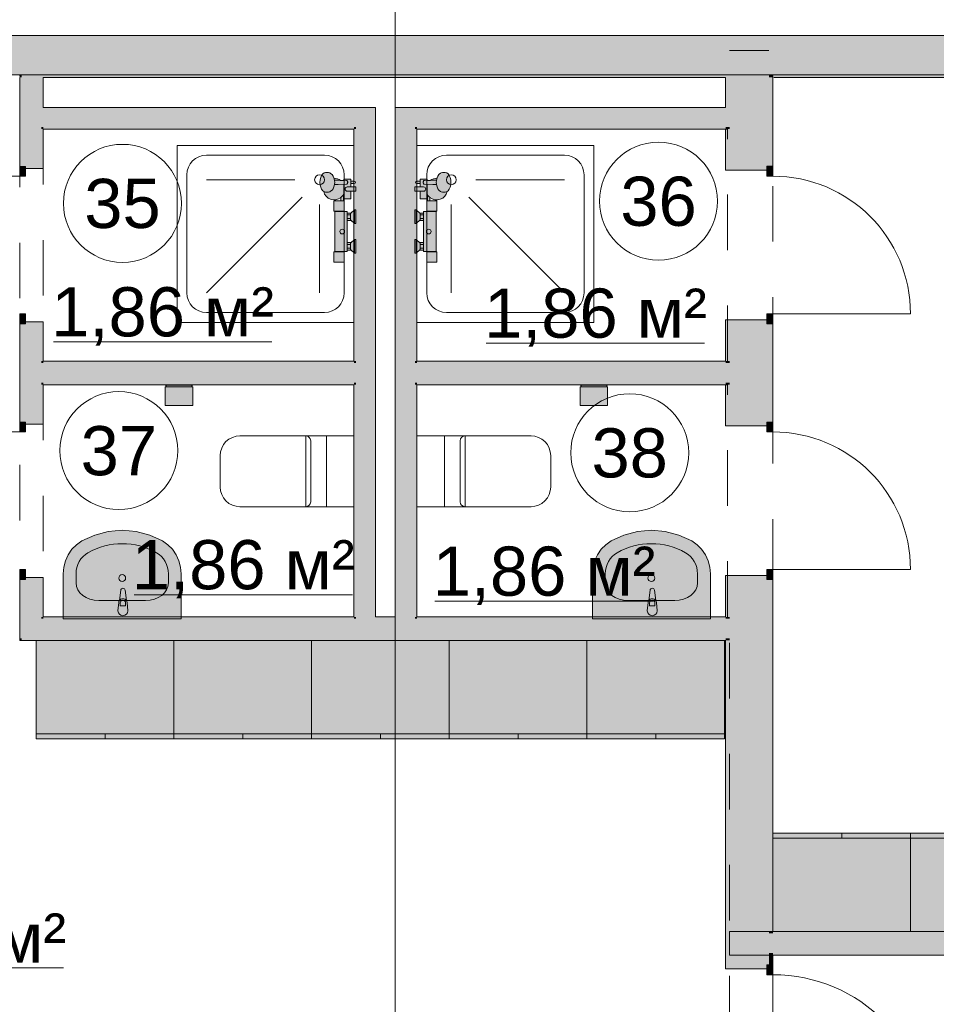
# Model space of a CAD drawing. Header units: millimetres. Extents: x -14761 to 157739, y -22400 to 107990.
# Tile 103 of 256: x 52090 to 56751, y 64250 to 69256. Entities that reach past the tile are written whole.
import ezdxf

# ---------------------------------------------------------------- set-up
doc = ezdxf.new("R2010")
doc.units = ezdxf.units.MM
doc.header["$MEASUREMENT"] = 0
doc.linetypes.add('Штриховая', pattern=[564.444447, 282.222223, -282.222223])
for name, color, linetype in [('Интерьер - Мебель', 7, 'Continuous'), ('Интерьер - Оборудование', 7, 'Continuous'), ('Интерьер - Сантехника', 7, 'Continuous'), ('Конструктив - ГКЛ', 7, 'Continuous'), ('Конструктив - Стена сущ для Кладочного плана', 7, 'Continuous'), ('Конструктив - Стены Блок 100 нов', 7, 'Continuous'), ('Конструктив - Стены Блок 200 нов', 7, 'Continuous'), ('Элемент Модели - Зона', 7, 'Continuous'), ('Элемент Модели - Оси', 7, 'Continuous')]:
    doc.layers.add(name, color=color, linetype=linetype)
doc.styles.add('СГЕНЕРИР_СТИЛЬ_1', font='txt')

msp = doc.modelspace()

# ---------------------------------------------------------------- hatches: boundary and pattern name
at = {"layer": 'Интерьер - Мебель', "linetype": 'Continuous', "lineweight": 0, "true_color": 0xffffff}
for points in [[(52174.3, 65600), (52874.3, 65600), (52874.3, 66100), (52174.3, 66100)], [(52874.3, 65600), (53574.3, 65600), (53574.3, 66100), (52874.3, 66100)], [(53574.3, 65600), (54274.3, 65600), (54274.3, 66100), (53574.3, 66100)], [(54274.3, 65600), (54974.3, 65600), (54974.3, 66100), (54274.3, 66100)], [(54974.3, 65600), (55674.3, 65600), (55674.3, 66100), (54974.3, 66100)], [(55920, 65120), (55920, 64620), (56620, 64620), (56620, 65120)], [(56620, 65120), (56620, 64620), (57320, 64620), (57320, 65120)]]:
    msp.add_hatch(color=7, dxfattribs=at).paths.add_polyline_path(points)
at = {"layer": 'Интерьер - Оборудование', "linetype": 'Continuous', "lineweight": 0, "true_color": 0x7f7ffe}
for points in [[(53691.1, 68023.1), (53736.9, 68023.1, 0.414214), (53739.9, 68026.1), (53739.9, 68076.1), (53739, 68076.1), (53739, 68078.1), (53756, 68078.1), (53756, 68085.1), (53773, 68085.1), (53773, 68088.1), (53793, 68069.1), (53800, 68069.1), (53800, 68139.1), (53793, 68139.1), (53773, 68120.1), (53773, 68123.1), (53756, 68123.1), (53756, 68235.1), (53773, 68235.1), (53773, 68238.1), (53793, 68219.1), (53800, 68219.1), (53800, 68289.1), (53793, 68289.1), (53773, 68270.1), (53773, 68273.1), (53756, 68273.1), (53756, 68280.1), (53739, 68280.1), (53739, 68282.1), (53739.9, 68282.1), (53739.9, 68332.1, 0.414214), (53736.9, 68335.1), (53736.5, 68335.1), (53736.5, 68366.4, 0.013709), (53738, 68369), (53738, 68345.1), (53774, 68345.1), (53774, 68384.1), (53800, 68384.1), (53800, 68406.1), (53774, 68406.1), (53774, 68422.6), (53791, 68422.6, 1), (53791, 68435.6), (53774, 68435.6), (53774, 68445.1), (53738, 68445.1), (53738, 68439.2), (53722.1, 68439.4, 0.166188), (53688.3, 68450), (53687.8, 68451.9), (53683.6, 68461.3), (53678.2, 68468.6), (53676.4, 68470.6), (53669.7, 68475.4), (53667, 68476.9), (53659.6, 68478.6), (53656.4, 68479.1), (53645.8, 68479.1), (53638.4, 68477.4), (53631.5, 68472.4), (53625.5, 68464.4), (53621, 68454.1), (53618.1, 68442), (53617.1, 68429.1), (53618.1, 68416.1), (53621, 68404.1), (53625.5, 68393.7), (53631.5, 68385.8), (53636, 68382.5, 0.547975), (53723.5, 68351.8), (53723.5, 68335.1), (53691.1, 68335.1, 0.414214), (53688.1, 68332.1), (53688.1, 68282.1), (53693, 68282.1), (53693, 68280.1), (53692.8, 68280.1), (53692.2, 68280.1), (53692, 68280.1), (53692, 68078.1), (53692.2, 68078.1), (53692.8, 68078.1), (53693, 68078.1), (53693, 68076.1), (53688.1, 68076.1), (53688.1, 68026.1, 0.414214)], [(54208.9, 68023.1, 0.414214), (54211.9, 68026.1), (54211.9, 68076.1), (54207, 68076.1), (54207, 68078.1), (54207.2, 68078.1), (54207.8, 68078.1), (54208, 68078.1), (54208, 68280.1), (54207.8, 68280.1), (54207.2, 68280.1), (54207, 68280.1), (54207, 68282.1), (54211.9, 68282.1), (54211.9, 68332.1, 0.414214), (54208.9, 68335.1), (54176.5, 68335.1), (54176.5, 68351.8, 0.547975), (54264, 68382.5), (54268.5, 68385.8), (54274.5, 68393.7), (54279, 68404.1), (54281.9, 68416.1), (54282.9, 68429.1), (54281.9, 68442), (54279, 68454.1), (54274.5, 68464.4), (54268.5, 68472.4), (54261.6, 68477.4), (54254.2, 68479.1), (54243.6, 68479.1), (54240.4, 68478.6), (54233, 68476.9), (54230.3, 68475.4), (54223.6, 68470.6), (54221.8, 68468.6), (54216.4, 68461.3), (54212.2, 68451.9), (54211.7, 68450, 0.166188), (54177.9, 68439.4), (54162, 68439.2), (54162, 68445.1), (54126, 68445.1), (54126, 68435.6), (54109, 68435.6, 1), (54109, 68422.6), (54126, 68422.6), (54126, 68406.1), (54100, 68406.1), (54100, 68384.1), (54126, 68384.1), (54126, 68345.1), (54162, 68345.1), (54162, 68369, 0.013709), (54163.5, 68366.4), (54163.5, 68335.1), (54163.1, 68335.1, 0.414214), (54160.1, 68332.1), (54160.1, 68282.1), (54161, 68282.1), (54161, 68280.1), (54144, 68280.1), (54144, 68273.1), (54127, 68273.1), (54127, 68270.1), (54107, 68289.1), (54100, 68289.1), (54100, 68219.1), (54107, 68219.1), (54127, 68238.1), (54127, 68235.1), (54144, 68235.1), (54144, 68123.1), (54127, 68123.1), (54127, 68120.1), (54107, 68139.1), (54100, 68139.1), (54100, 68069.1), (54107, 68069.1), (54127, 68088.1), (54127, 68085.1), (54144, 68085.1), (54144, 68078.1), (54161, 68078.1), (54161, 68076.1), (54160.1, 68076.1), (54160.1, 68026.1, 0.414214), (54163.1, 68023.1)], [(52589.8, 66250.9, 1), (52639.8, 66250.9), (52635.8, 66292.9, 0.12102), (52632.6, 66302.4), (52625.9, 66355.3, 0.882566), (52603.7, 66355.3), (52597.1, 66302.4, 0.12102), (52593.8, 66292.9)], [(55281.6, 66250.9, 1), (55331.6, 66250.9), (55327.6, 66292.9, 0.12102), (55324.3, 66302.4), (55317.7, 66355.3, 0.882566), (55295.5, 66355.3), (55288.9, 66302.4, 0.12102), (55285.6, 66292.9)]]:
    msp.add_hatch(color=171, dxfattribs=at).paths.add_polyline_path(points)
at = {"layer": 'Интерьер - Сантехника', "linetype": 'Continuous', "lineweight": 0, "true_color": 0xffffff}
for points in [[(52970, 67295), (52970, 67390), (52965, 67390), (52965, 67398), (52970, 67398), (52970, 67400), (52830, 67400), (52830, 67398), (52835, 67398), (52835, 67390), (52830, 67390), (52830, 67295)], [(55080, 67295), (55080, 67390), (55075, 67390), (55075, 67398), (55080, 67398), (55080, 67400), (54940, 67400), (54940, 67398), (54945, 67398), (54945, 67390), (54940, 67390), (54940, 67295)], [(52311.4, 66210), (52911.4, 66210), (52911.4, 66439.1), (52908.5, 66472.8), (52899.9, 66505.5), (52885.9, 66536), (52866.9, 66563.4), (52843.6, 66586.9), (52816.6, 66605.6), (52751.4, 66635.5), (52682.4, 66653.8), (52611.4, 66660), (52540.5, 66653.8), (52471.4, 66635.5), (52406.2, 66605.6), (52379.3, 66586.9), (52355.9, 66563.4), (52336.9, 66536), (52322.9, 66505.5), (52314.3, 66472.8), (52311.4, 66439.1)], [(55602.2, 66210), (55602.2, 66439.1), (55599.3, 66472.8), (55590.7, 66505.5), (55576.7, 66536), (55557.7, 66563.4), (55534.4, 66586.9), (55507.4, 66605.6), (55442.2, 66635.5), (55373.2, 66653.8), (55302.2, 66660), (55231.2, 66653.8), (55162.2, 66635.5), (55097, 66605.6), (55070, 66586.9), (55046.7, 66563.4), (55027.7, 66536), (55013.7, 66505.5), (55005.1, 66472.8), (55002.2, 66439.1), (55002.2, 66210)]]:
    msp.add_hatch(color=7, dxfattribs=at).paths.add_polyline_path(points)
at = {"layer": 'Конструктив - ГКЛ', "linetype": 'Continuous', "lineweight": 0, "true_color": 0x606060}
for points in [[(52090, 68963), (52100, 68963), (52100, 68975), (52090, 68975)], [(52200, 68963), (55700, 68963), (55700, 68975), (52200, 68975)], [(55900, 68963), (55920, 68963), (55920, 68975), (55900, 68975)], [(55925, 68963), (62675, 68963), (62675, 68975), (55925, 68975)]]:
    msp.add_hatch(color=251, dxfattribs=at).paths.add_polyline_path(points)
at = {"layer": 'Конструктив - Стена сущ для Кладочного плана', "linetype": 'Continuous', "lineweight": 0, "true_color": 0x000000}
msp.add_hatch(color=18, dxfattribs=at).paths.add_polyline_path([(48400, 69175), (48400, 68975), (58020, 68975), (58020, 69175)])
at = {"layer": 'Конструктив - Стены Блок 100 нов', "linetype": 'Continuous', "lineweight": 0, "true_color": 0x000000}
for points in [[(52100, 68963), (52090, 68963), (52090, 68510), (52100, 68510)], [(52100, 68963), (52200, 68963), (52200, 68975), (52100, 68975)], [(52200, 68810), (52200, 68963), (52100, 68963), (52100, 68810)], [(52210, 68810), (52210, 68963), (52200, 68963), (52200, 68810)], [(52200, 68710), (52200, 68810), (52100, 68810), (52100, 68710)], [(52210, 68710), (52210, 68810), (52200, 68810), (52200, 68710)], [(53800, 68810), (52210, 68810), (52210, 68710), (53800, 68710)], [(53800, 68810), (53800, 68710), (53900, 68810)], [(53800, 68710), (53900, 68710), (53900, 68810)], [(54100, 68810), (54000, 68810), (54000, 68710), (54100, 68710)], [(54100, 68710), (55680, 68710), (55680, 68810), (54100, 68810)], [(55680, 68810), (55680, 68710), (55700, 68710), (55700, 68810)], [(52100, 68510), (52120, 68510), (52200, 68510), (52200, 68710), (52100, 68710)], [(52210, 68700), (52210, 68710), (52200, 68710), (52200, 68700)], [(52200, 68700), (52200, 68510), (52210, 68510), (52210, 68700)], [(53790, 68710), (52210, 68710), (52210, 68700), (53790, 68700)], [(53790, 68710), (53790, 68700), (53800, 68710)], [(53790, 68700), (53800, 68700), (53800, 68710)], [(53800, 67520), (53800, 68700), (53790, 68700), (53790, 67520)], [(53900, 67510), (53900, 68710), (53800, 68710), (53800, 67510)], [(54100, 68710), (54000, 68710), (54000, 68700), (54100, 68700)], [(54100, 67520), (54100, 68700), (54000, 68700), (54000, 67520)], [(54110, 68710), (54100, 68710), (54100, 68700), (54110, 68700)], [(54110, 67520), (54110, 68700), (54100, 68700), (54100, 67520)], [(54110, 68700), (55680, 68700), (55680, 68710), (54110, 68710)], [(52210, 68500), (52210, 68510), (52200, 68510), (52120, 68510), (52120, 68500)], [(52090, 67210.4), (52100, 67210.4), (52100, 67710), (52090, 67710)], [(52100, 67510), (52200, 67510), (52200, 67710), (52120, 67710), (52100, 67710)], [(52210, 67710), (52210, 67720), (52120, 67720), (52120, 67710), (52200, 67710)], [(52200, 67520), (52210, 67520), (52210, 67710), (52200, 67710)], [(52200, 67410), (52200, 67510), (52100, 67510), (52100, 67410)], [(52210, 67510), (52210, 67520), (52200, 67520), (52200, 67510)], [(52210, 67410), (52210, 67510), (52200, 67510), (52200, 67410)], [(53790, 67520), (52210, 67520), (52210, 67510), (53790, 67510)], [(52210, 67410), (53790, 67410), (53790, 67510), (52210, 67510)], [(53800, 67510), (53800, 67520), (53790, 67520), (53790, 67510)], [(53800, 67410), (53800, 67510), (53790, 67510), (53790, 67410)], [(53900, 67410), (53900, 67510), (53800, 67510), (53800, 67410)], [(54100, 67520), (54000, 67520), (54000, 67510), (54100, 67510)], [(54100, 67510), (54000, 67510), (54000, 67410), (54100, 67410)], [(54110, 67520), (54100, 67520), (54100, 67510), (54110, 67510)], [(54100, 67410), (55680, 67410), (55680, 67510), (54100, 67510)], [(54110, 67510), (55680, 67510), (55680, 67520), (54110, 67520)], [(55680, 67510), (55680, 67410), (55700, 67410), (55700, 67510)], [(52100, 67210.4), (52120, 67210.4), (52200, 67210.4), (52200, 67410), (52100, 67410)], [(52210, 67400), (52210, 67410), (52200, 67410), (52200, 67400)], [(52200, 67400), (52200, 67210.4), (52210, 67210.4), (52210, 67400)], [(52210, 67400), (53790, 67400), (53790, 67410), (52210, 67410)], [(53800, 67400), (53800, 67410), (53790, 67410), (53790, 67400)], [(53790, 67400), (53790, 66220), (53800, 66220), (53800, 67400)], [(53800, 67410), (53800, 66220), (53900, 66220), (53900, 67410)], [(54100, 67410), (54000, 67410), (54000, 67400), (54100, 67400)], [(54100, 66220), (54100, 67400), (54000, 67400), (54000, 66220)], [(54110, 67410), (54100, 67410), (54100, 67400), (54110, 67400)], [(54110, 66220), (54110, 67400), (54100, 67400), (54100, 66220)], [(54110, 67400), (55680, 67400), (55680, 67410), (54110, 67410)], [(52210, 67200.4), (52210, 67210.4), (52200, 67210.4), (52120, 67210.4), (52120, 67200.4)], [(52100, 66410.4), (52090, 66410.4), (52090, 66110), (52100, 66110)], [(52100, 66210), (52200, 66210), (52200, 66410.4), (52120, 66410.4), (52100, 66410.4)], [(52210, 66410.4), (52210, 66420.4), (52120, 66420.4), (52120, 66410.4), (52200, 66410.4)], [(52200, 66220), (52210, 66220), (52210, 66410.4), (52200, 66410.4)], [(52200, 66210), (52100, 66110), (52200, 66110)], [(52100, 66210), (52100, 66110), (52200, 66210)], [(52210, 66220), (52200, 66210), (52210, 66210)], [(52200, 66220), (52200, 66210), (52210, 66220)], [(52200, 66110), (53800, 66110), (53800, 66210), (52200, 66210)], [(52210, 66210), (53790, 66210), (53790, 66220), (52210, 66220)], [(53790, 66210), (53800, 66210), (53800, 66220), (53790, 66220)], [(53800, 66210), (53900, 66210), (53900, 66220), (53800, 66220)], [(53800, 66110), (53900, 66110), (53900, 66210), (53800, 66210)], [(53900, 66210), (54000, 66210), (54000, 66220), (53900, 66220)], [(53900, 66110), (54000, 66110), (54000, 66210), (53900, 66210)], [(54000, 66210), (54100, 66210), (54100, 66220), (54000, 66220)], [(54000, 66110), (54100, 66110), (54100, 66210), (54000, 66210)], [(54100, 66210), (54110, 66210), (54110, 66220), (54100, 66220)], [(54100, 66110), (55680, 66110), (55680, 66210), (54100, 66210)], [(54110, 66210), (55680, 66210), (55680, 66220), (54110, 66220)], [(55680, 66210), (55680, 66110), (55700, 66110), (55700, 66210)], [(52100, 66110), (52090, 66100), (52100, 66100)], [(52100, 66110), (52090, 66110), (52090, 66100)], [(52100, 66100), (53800, 66100), (53800, 66110), (52100, 66110)], [(53800, 66100), (55680, 66100), (55680, 66110), (53800, 66110)], [(59050.4, 64620), (55700, 64620), (55700, 64610), (59050.4, 64610)], [(55700, 64610), (55700, 64510), (59050.4, 64510), (59050.4, 64530), (59050.4, 64610)], [(55900, 64610), (55900, 64510), (55920, 64510), (55920, 64610)], [(55700, 64500), (59050.4, 64500), (59050.4, 64510), (55700, 64510)]]:
    msp.add_hatch(color=18, dxfattribs=at).paths.add_polyline_path(points)
at = {"layer": 'Конструктив - Стены Блок 100 нов', "linetype": 'Continuous', "lineweight": 0, "true_color": 0x7f7f7f}
for points in [[(52090, 68510), (52090, 68460), (52120, 68460), (52120, 68510)], [(52120, 67710), (52120, 67760), (52090, 67760), (52090, 67710)], [(52090, 67210.4), (52090, 67160.4), (52120, 67160.4), (52120, 67210.4)], [(52120, 66410.4), (52120, 66460.4), (52090, 66460.4), (52090, 66410.4)]]:
    msp.add_hatch(color=8, dxfattribs=at).paths.add_polyline_path(points)
at = {"layer": 'Конструктив - Стены Блок 200 нов', "linetype": 'Continuous', "lineweight": 0, "true_color": 0x000000}
for points in [[(55700, 69087.5), (55900, 69087.5), (55900, 69100), (55700, 69100)], [(55700, 68987.5), (55900, 68987.5), (55900, 69087.5), (55700, 69087.5)], [(55700, 68975), (55900, 68975), (55900, 68987.5), (55700, 68987.5)], [(55700, 68810), (55700, 68963), (55680, 68963), (55680, 68810)], [(55700, 68963), (55900, 68963), (55900, 68975), (55700, 68975)], [(55900, 68810), (55900, 68963), (55700, 68963), (55700, 68810)], [(55920, 68963), (55900, 68963), (55900, 68510.6), (55920, 68510.6)], [(55700, 68810), (55700, 68710), (55900, 68710), (55900, 68810)], [(55680, 68710), (55680, 68700), (55700, 68700), (55700, 68710)], [(55680, 68700), (55680, 68510.6), (55700, 68510.6), (55700, 68700)], [(55700, 68510.6), (55890, 68510.6), (55900, 68510.6), (55900, 68710), (55700, 68710)], [(55680, 68510.6), (55680, 68490.6), (55890, 68490.6), (55890, 68510.6), (55700, 68510.6)], [(55680, 67730.6), (55680, 67710.6), (55700, 67710.6), (55890, 67710.6), (55890, 67730.6)], [(55680, 67520), (55700, 67520), (55700, 67710.6), (55680, 67710.6)], [(55700, 67510), (55900, 67510), (55900, 67710.6), (55890, 67710.6), (55700, 67710.6)], [(55900, 67210.4), (55920, 67210.4), (55920, 67710.6), (55900, 67710.6)], [(55680, 67520), (55680, 67510), (55700, 67510), (55700, 67520)], [(55700, 67510), (55700, 67410), (55900, 67410), (55900, 67510)], [(55680, 67410), (55680, 67400), (55700, 67400), (55700, 67410)], [(55680, 67400), (55680, 67210.4), (55700, 67210.4), (55700, 67400)], [(55700, 67210.4), (55890, 67210.4), (55900, 67210.4), (55900, 67410), (55700, 67410)], [(55680, 67210.4), (55680, 67190.4), (55890, 67190.4), (55890, 67210.4), (55700, 67210.4)], [(55680, 66430.4), (55680, 66410.4), (55700, 66410.4), (55890, 66410.4), (55890, 66430.4)], [(55680, 66220), (55700, 66220), (55700, 66410.4), (55680, 66410.4)], [(55700, 66210), (55900, 66210), (55900, 66410.4), (55890, 66410.4), (55700, 66410.4)], [(55900, 64620), (55920, 64620), (55920, 66410.4), (55900, 66410.4)], [(55680, 66220), (55680, 66210), (55700, 66210), (55700, 66220)], [(55700, 66210), (55700, 66110), (55900, 66110), (55900, 66210)], [(55680, 66110), (55680, 66100), (55700, 66100), (55700, 66110)], [(55680, 66100), (55680, 64450), (55700, 64450), (55700, 66100)], [(55700, 66110), (55700, 64610), (55900, 64610), (55900, 66110)], [(55700, 64610), (55700, 64510), (55900, 64510), (55900, 64610)], [(55900, 64620), (55900, 64610), (55920, 64610), (55920, 64620)], [(55700, 64450), (55890, 64450), (55900, 64450), (55900, 64510), (55700, 64510)], [(55900, 64510), (55900, 64500), (55920, 64500), (55920, 64510)], [(55900, 64500), (55900, 64450), (55920, 64450), (55920, 64500)], [(55680, 64450), (55680, 64430), (55890, 64430), (55890, 64450), (55700, 64450)]]:
    msp.add_hatch(color=18, dxfattribs=at).paths.add_polyline_path(points)
at = {"layer": 'Конструктив - Стены Блок 200 нов', "linetype": 'Continuous', "lineweight": 0, "true_color": 0x7f7f7f}
for points in [[(55890, 68510.6), (55890, 68460.6), (55920, 68460.6), (55920, 68510.6)], [(55920, 67710.6), (55920, 67760.6), (55890, 67760.6), (55890, 67710.6)], [(55890, 67210.4), (55890, 67160.4), (55920, 67160.4), (55920, 67210.4)], [(55920, 66410.4), (55920, 66460.4), (55890, 66460.4), (55890, 66410.4)], [(55890, 64450), (55890, 64400), (55920, 64400), (55920, 64450)]]:
    msp.add_hatch(color=8, dxfattribs=at).paths.add_polyline_path(points)

# ---------------------------------------------------------------- linework, layer by layer
at = {"layer": 'Интерьер - Мебель', "color": 7, "linetype": 'Continuous', "lineweight": 15}
for p, q in [((52174.3, 65625), (52874.3, 65625)), ((52174.3, 65600), (52174.3, 65625)), ((52524.3, 65600), (52524.3, 65625)), ((52874.3, 65625), (53574.3, 65625)), ((52874.3, 65600), (52874.3, 65625)), ((53224.3, 65600), (53224.3, 65625)), ((53574.3, 65625), (54274.3, 65625)), ((53574.3, 65600), (53574.3, 65625)), ((53924.3, 65600), (53924.3, 65625)), ((54274.3, 65625), (54974.3, 65625)), ((54274.3, 65600), (54274.3, 65625)), ((54624.3, 65600), (54624.3, 65625)), ((54974.3, 65625), (55674.3, 65625)), ((54974.3, 65600), (54974.3, 65625)), ((55324.3, 65600), (55324.3, 65625)), ((55920, 65120), (55920, 65095)), ((55920, 65095), (56620, 65095)), ((56270, 65120), (56270, 65095)), ((56620, 65120), (56620, 65095)), ((56620, 65095), (57320, 65095))]:
    msp.add_line(p, q, dxfattribs=at)
at = {"layer": 'Интерьер - Мебель', "color": 7, "linetype": 'Continuous', "lineweight": 15, "flags": 128}
for points in [[(52174.3, 65600), (52874.3, 65600), (52874.3, 66100), (52174.3, 66100)], [(52874.3, 65600), (53574.3, 65600), (53574.3, 66100), (52874.3, 66100)], [(53574.3, 65600), (54274.3, 65600), (54274.3, 66100), (53574.3, 66100)], [(54274.3, 65600), (54974.3, 65600), (54974.3, 66100), (54274.3, 66100)], [(54974.3, 65600), (55674.3, 65600), (55674.3, 66100), (54974.3, 66100)], [(55920, 65120), (56620, 65120), (56620, 64620), (55920, 64620)], [(56620, 65120), (57320, 65120), (57320, 64620), (56620, 64620)]]:
    msp.add_lwpolyline(points, close=True, dxfattribs=at)
at = {"layer": 'Интерьер - Оборудование', "color": 7, "linetype": 'Continuous', "lineweight": 15}
for p, q in [((53689.2, 68446.7), (53688.3, 68450)), ((53689.2, 68446.7), (53691.2, 68438.2)), ((53690.7, 68440.1), (53708.9, 68439.6)), ((53691.2, 68438.2), (53691.9, 68429.1)), ((53708.9, 68439.6), (53751.2, 68439.1)), ((53752.8, 68438.8), (53751.2, 68439.1)), ((53754.3, 68438.1), (53752.8, 68438.8)), ((53755.7, 68437), (53754.3, 68438.1)), ((53756.7, 68435.6), (53755.7, 68437)), ((54143.3, 68435.6), (54144.3, 68437)), ((54144.3, 68437), (54145.7, 68438.1)), ((54145.7, 68438.1), (54147.2, 68438.8)), ((54147.2, 68438.8), (54148.8, 68439.1)), ((54191.1, 68439.6), (54148.8, 68439.1)), ((54209.3, 68440.1), (54191.1, 68439.6)), ((54208.8, 68438.2), (54208.1, 68429.1)), ((54210.8, 68446.7), (54208.8, 68438.2)), ((54210.8, 68446.7), (54211.7, 68450)), ((53676.4, 68387.5), (53669.7, 68382.7)), ((53678.2, 68389.6), (53676.4, 68387.5)), ((53683.6, 68396.8), (53678.2, 68389.6)), ((53687.8, 68406.3), (53683.6, 68396.8)), ((53689.2, 68411.4), (53687.8, 68406.3)), ((53691.2, 68419.9), (53689.2, 68411.4)), ((53690.7, 68418.1), (53708.9, 68418.6)), ((53691.9, 68429.1), (53691.2, 68419.9)), ((53708.9, 68418.6), (53751.2, 68419.1)), ((53738, 68369), (53738, 68418.9)), ((53751.2, 68419.1), (53752.8, 68419.3)), ((53752.8, 68419.3), (53754.3, 68420)), ((53754.3, 68420), (53755.7, 68421.1)), ((53755.7, 68421.1), (53756.7, 68422.6)), ((53756, 68406.1), (53774, 68406.1)), ((53756, 68406.1), (53774, 68406.1)), ((53757.2, 68434.1), (53756.7, 68435.6)), ((53756.7, 68422.6), (53757.2, 68424.1)), ((53757.2, 68434.1), (53758.4, 68431.7)), ((53757.2, 68434.1), (53757.2, 68434.1)), ((53757.3, 68433.9), (53757.2, 68434.1)), ((53758.4, 68426.5), (53757.2, 68424.1)), ((53757.2, 68424.1), (53757.3, 68424.3)), ((53757.2, 68424.1), (53757.2, 68424.1)), ((53757.5, 68432.1), (53757.3, 68433.9)), ((53757.3, 68424.3), (53757.5, 68426.1)), ((53757.5, 68426.1), (53757.5, 68432.1)), ((53758.4, 68431.7), (53758.8, 68429.1)), ((53758.8, 68429.1), (53758.4, 68426.5)), ((53774, 68422.6), (53774, 68435.6)), ((54126, 68422.6), (54126, 68435.6)), ((54144, 68406.1), (54126, 68406.1)), ((54144, 68406.1), (54126, 68406.1)), ((54141.6, 68431.7), (54141.2, 68429.1)), ((54141.2, 68429.1), (54141.6, 68426.5)), ((54142.8, 68434.1), (54141.6, 68431.7)), ((54141.6, 68426.5), (54142.8, 68424.1)), ((54142.5, 68432.1), (54142.7, 68433.9)), ((54142.5, 68426.1), (54142.5, 68432.1)), ((54142.7, 68424.3), (54142.5, 68426.1)), ((54142.7, 68433.9), (54142.8, 68434.1)), ((54142.8, 68424.1), (54142.7, 68424.3)), ((54142.8, 68434.1), (54143.3, 68435.6)), ((54142.8, 68434.1), (54142.8, 68434.1)), ((54142.8, 68424.1), (54142.8, 68424.1)), ((54143.3, 68422.6), (54142.8, 68424.1)), ((54144.3, 68421.1), (54143.3, 68422.6)), ((54145.7, 68420), (54144.3, 68421.1)), ((54147.2, 68419.3), (54145.7, 68420)), ((54148.8, 68419.1), (54147.2, 68419.3)), ((54191.1, 68418.6), (54148.8, 68419.1)), ((54162, 68369), (54162, 68418.9)), ((54209.3, 68418.1), (54191.1, 68418.6)), ((54208.1, 68429.1), (54208.8, 68419.9)), ((54208.8, 68419.9), (54210.8, 68411.4)), ((54210.8, 68411.4), (54212.2, 68406.3)), ((54212.2, 68406.3), (54216.4, 68396.8)), ((54216.4, 68396.8), (54221.8, 68389.6)), ((54221.8, 68389.6), (54223.6, 68387.5)), ((54223.6, 68387.5), (54230.3, 68382.7)), ((53638.4, 68380.8), (53636, 68382.5)), ((53645.8, 68379.1), (53638.4, 68380.8)), ((53656.4, 68379.1), (53645.8, 68379.1)), ((53659.6, 68379.6), (53656.4, 68379.1)), ((53667, 68381.3), (53659.6, 68379.6)), ((53669.7, 68382.7), (53667, 68381.3)), ((53774, 68384.1), (53756, 68384.1)), ((54126, 68384.1), (54144, 68384.1)), ((54230.3, 68382.7), (54233, 68381.3)), ((54233, 68381.3), (54240.4, 68379.6)), ((54240.4, 68379.6), (54243.6, 68379.1)), ((54243.6, 68379.1), (54254.2, 68379.1)), ((54254.2, 68379.1), (54261.6, 68380.8)), ((54261.6, 68380.8), (54264, 68382.5)), ((53723.5, 68335.1), (53736.5, 68335.1)), ((53793, 68219.1), (53793, 68289.1)), ((54107, 68219.1), (54107, 68289.1)), ((54176.5, 68335.1), (54163.5, 68335.1)), ((53739, 68280.1), (53692.8, 68280.1)), ((53693, 68282.1), (53739, 68282.1)), ((53756, 68235.1), (53756, 68273.1)), ((53773, 68263.6), (53756, 68263.6)), ((53773, 68244.6), (53756, 68244.6)), ((53773, 68238.1), (53773, 68270.1)), ((54127, 68238.1), (54127, 68270.1)), ((54127, 68263.6), (54144, 68263.6)), ((54127, 68244.6), (54144, 68244.6)), ((54144, 68235.1), (54144, 68273.1)), ((54207, 68282.1), (54161, 68282.1)), ((54161, 68280.1), (54207.2, 68280.1)), ((53793, 68069.1), (53793, 68139.1)), ((54107, 68069.1), (54107, 68139.1)), ((53756, 68085.1), (53756, 68123.1)), ((53773, 68113.6), (53756, 68113.6)), ((53773, 68094.6), (53756, 68094.6)), ((53773, 68088.1), (53773, 68120.1)), ((54127, 68088.1), (54127, 68120.1)), ((54127, 68113.6), (54144, 68113.6)), ((54127, 68094.6), (54144, 68094.6)), ((54144, 68085.1), (54144, 68123.1)), ((53693, 68078.1), (53739, 68078.1)), ((53739, 68076.1), (53693, 68076.1)), ((54207, 68078.1), (54161, 68078.1)), ((54161, 68076.1), (54207, 68076.1)), ((52601.2, 66290.7), (52601.2, 66275.8)), ((52628.4, 66275.8), (52628.4, 66290.7)), ((55293, 66290.7), (55293, 66275.8)), ((55320.2, 66275.8), (55320.2, 66290.7)), ((52601.2, 66275.8), (52628.4, 66275.8)), ((55293, 66275.8), (55320.2, 66275.8))]:
    msp.add_line(p, q, dxfattribs=at)
at = {"layer": 'Интерьер - Оборудование', "color": 7, "linetype": 'Continuous', "lineweight": 15, "flags": 128}
for points in [[(53691.1, 68023.1, -0.414214), (53688.1, 68026.1), (53688.1, 68076.1), (53693, 68076.1), (53693, 68078.1), (53692.8, 68078.1), (53692.2, 68078.1), (53692, 68078.1), (53692, 68280.1), (53692.2, 68280.1), (53692.8, 68280.1), (53693, 68280.1), (53693, 68282.1), (53688.1, 68282.1), (53688.1, 68332.1, -0.414214), (53691.1, 68335.1), (53723.5, 68335.1), (53723.5, 68351.8, -0.547975), (53636, 68382.5), (53631.5, 68385.8), (53625.5, 68393.7), (53621, 68404.1), (53618.1, 68416.1), (53617.1, 68429.1), (53618.1, 68442), (53621, 68454.1), (53625.5, 68464.4), (53631.5, 68472.4), (53638.4, 68477.4), (53645.8, 68479.1), (53656.4, 68479.1), (53659.6, 68478.6), (53667, 68476.9), (53669.7, 68475.4), (53676.4, 68470.6), (53678.2, 68468.6), (53683.6, 68461.3), (53687.8, 68451.9), (53688.3, 68450, -0.166188), (53722.1, 68439.4), (53738, 68439.2), (53738, 68445.1), (53774, 68445.1), (53774, 68435.6), (53791, 68435.6, -1), (53791, 68422.6), (53774, 68422.6), (53774, 68406.1), (53800, 68406.1), (53800, 68384.1), (53774, 68384.1), (53774, 68345.1), (53738, 68345.1), (53738, 68369, -0.013709), (53736.5, 68366.4), (53736.5, 68335.1), (53736.9, 68335.1, -0.414214), (53739.9, 68332.1), (53739.9, 68282.1), (53739, 68282.1), (53739, 68280.1), (53756, 68280.1), (53756, 68273.1), (53773, 68273.1), (53773, 68270.1), (53793, 68289.1), (53800, 68289.1), (53800, 68219.1), (53793, 68219.1), (53773, 68238.1), (53773, 68235.1), (53756, 68235.1), (53756, 68123.1), (53773, 68123.1), (53773, 68120.1), (53793, 68139.1), (53800, 68139.1), (53800, 68069.1), (53793, 68069.1), (53773, 68088.1), (53773, 68085.1), (53756, 68085.1), (53756, 68078.1), (53739, 68078.1), (53739, 68076.1), (53739.9, 68076.1), (53739.9, 68026.1, -0.414214), (53736.9, 68023.1)], [(54208.9, 68023.1, 0.414214), (54211.9, 68026.1), (54211.9, 68076.1), (54207, 68076.1), (54207, 68078.1), (54207.2, 68078.1), (54207.8, 68078.1), (54208, 68078.1), (54208, 68280.1), (54207.8, 68280.1), (54207.2, 68280.1), (54207, 68280.1), (54207, 68282.1), (54211.9, 68282.1), (54211.9, 68332.1, 0.414214), (54208.9, 68335.1), (54176.5, 68335.1), (54176.5, 68351.8, 0.547975), (54264, 68382.5), (54268.5, 68385.8), (54274.5, 68393.7), (54279, 68404.1), (54281.9, 68416.1), (54282.9, 68429.1), (54281.9, 68442), (54279, 68454.1), (54274.5, 68464.4), (54268.5, 68472.4), (54261.6, 68477.4), (54254.2, 68479.1), (54243.6, 68479.1), (54240.4, 68478.6), (54233, 68476.9), (54230.3, 68475.4), (54223.6, 68470.6), (54221.8, 68468.6), (54216.4, 68461.3), (54212.2, 68451.9), (54211.7, 68450, 0.166188), (54177.9, 68439.4), (54162, 68439.2), (54162, 68445.1), (54126, 68445.1), (54126, 68435.6), (54109, 68435.6, 1), (54109, 68422.6), (54126, 68422.6), (54126, 68406.1), (54100, 68406.1), (54100, 68384.1), (54126, 68384.1), (54126, 68345.1), (54162, 68345.1), (54162, 68369, 0.013709), (54163.5, 68366.4), (54163.5, 68335.1), (54163.1, 68335.1, 0.414214), (54160.1, 68332.1), (54160.1, 68282.1), (54161, 68282.1), (54161, 68280.1), (54144, 68280.1), (54144, 68273.1), (54127, 68273.1), (54127, 68270.1), (54107, 68289.1), (54100, 68289.1), (54100, 68219.1), (54107, 68219.1), (54127, 68238.1), (54127, 68235.1), (54144, 68235.1), (54144, 68123.1), (54127, 68123.1), (54127, 68120.1), (54107, 68139.1), (54100, 68139.1), (54100, 68069.1), (54107, 68069.1), (54127, 68088.1), (54127, 68085.1), (54144, 68085.1), (54144, 68078.1), (54161, 68078.1), (54161, 68076.1), (54160.1, 68076.1), (54160.1, 68026.1, 0.414214), (54163.1, 68023.1)], [(52589.8, 66250.9), (52593.8, 66292.9, -0.12102), (52597.1, 66302.4), (52603.7, 66355.3, -0.882566), (52625.9, 66355.3), (52632.6, 66302.4, -0.12102), (52635.8, 66292.9), (52639.8, 66250.9, -1)], [(55281.6, 66250.9), (55285.6, 66292.9, -0.12102), (55288.9, 66302.4), (55295.5, 66355.3, -0.882566), (55317.7, 66355.3), (55324.3, 66302.4, -0.12102), (55327.6, 66292.9), (55331.6, 66250.9, -1)]]:
    msp.add_lwpolyline(points, format="xyb", close=True, dxfattribs=at)
at = {"layer": 'Интерьер - Оборудование', "color": 7, "linetype": 'Continuous', "lineweight": 15}
for centre in [(53730, 68179.1), (54170, 68179.1)]:
    msp.add_circle(centre, 12, dxfattribs=at)
for centre, radius, start, end in [((53756, 68395.1), 11, 90, 270), ((54144, 68395.1), 11, 270, 90), ((53689.5, 68395.1), 55, 308.1131, 328.6006), ((54210.5, 68395.1), 55, 211.3994, 231.8869), ((52614.8, 66291), 21.1, 32.771, 147.229), ((52614.8, 66290.7), 13.6, 0, 180), ((55306.6, 66291), 21.1, 32.771, 147.229), ((55306.6, 66290.7), 13.6, 0, 180)]:
    msp.add_arc(centre, radius, start, end, dxfattribs=at)
at = {"layer": 'Интерьер - Сантехника', "color": 7, "linetype": 'Continuous', "lineweight": 15}
for p, q in [((53040, 68567.3), (53640, 68567.3)), ((54860, 68567.3), (54260, 68567.3)), ((52940, 67867.3), (52940, 68467.3)), ((53490, 68442.3), (53040, 68442.3)), ((53740, 68467.3), (53740, 67867.3)), ((54160, 68467.3), (54160, 67867.3)), ((54410, 68442.3), (54860, 68442.3)), ((54960, 67867.3), (54960, 68467.3)), ((53526.6, 68354), (53040, 67867.3)), ((54373.4, 68354), (54860, 67867.3)), ((53615, 68317.3), (53615, 67867.3)), ((54285, 68317.3), (54285, 67867.3)), ((53640, 67767.3), (53040, 67767.3)), ((54260, 67767.3), (54860, 67767.3)), ((52970, 67398), (52830, 67398)), ((52970, 67390), (52830, 67390)), ((55080, 67398), (54940, 67398)), ((55080, 67390), (54940, 67390)), ((53544.8, 67140), (53544.8, 66780)), ((53649.8, 67140), (53649.8, 66780)), ((54250.2, 67140), (54250.2, 66780)), ((54355.2, 67140), (54355.2, 66780)), ((53569.8, 66960), (53569.8, 67115)), ((54330.2, 66960), (54330.2, 67115)), ((53569.8, 66805), (53569.8, 66960)), ((54330.2, 66805), (54330.2, 66960)), ((52376.6, 66393.3), (52376.6, 66439.1)), ((52846.2, 66393.3), (52846.2, 66439.1)), ((55067.4, 66393.3), (55067.4, 66439.1)), ((55537, 66393.3), (55537, 66439.1)), ((52730.2, 66302.3), (52492.6, 66302.3)), ((55183.4, 66302.3), (55421, 66302.3))]:
    msp.add_line(p, q, dxfattribs=at)
at = {"layer": 'Интерьер - Сантехника', "color": 7, "linetype": 'Continuous', "lineweight": 15, "flags": 128}
for points in [[(53790, 67717.3), (52890, 67717.3), (52890, 68617.3), (53790, 68617.3)], [(54110, 67717.3), (55010, 67717.3), (55010, 68617.3), (54110, 68617.3)], [(52970, 67295), (52830, 67295), (52830, 67390), (52835, 67390), (52835, 67398), (52830, 67398), (52830, 67400), (52970, 67400), (52970, 67398), (52965, 67398), (52965, 67390), (52970, 67390)], [(55080, 67295), (54940, 67295), (54940, 67390), (54945, 67390), (54945, 67398), (54940, 67398), (54940, 67400), (55080, 67400), (55080, 67398), (55075, 67398), (55075, 67390), (55080, 67390)], [(53109.8, 66880), (53111.7, 66860.5), (53117.4, 66841.7), (53126.6, 66824.4), (53139.1, 66809.3), (53154.2, 66796.9), (53171.5, 66787.6), (53190.3, 66781.9), (53209.8, 66780), (53789.8, 66780), (53789.8, 67140), (53209.8, 67140), (53190.3, 67138.1), (53171.5, 67132.4), (53154.2, 67123.1), (53139.1, 67110.7), (53126.6, 67095.6), (53117.4, 67078.3), (53111.7, 67059.5), (53109.8, 67040)], [(54790.2, 66880), (54788.3, 66860.5), (54782.6, 66841.7), (54773.4, 66824.4), (54760.9, 66809.3), (54745.8, 66796.9), (54728.5, 66787.6), (54709.7, 66781.9), (54690.2, 66780), (54110.2, 66780), (54110.2, 67140), (54690.2, 67140), (54709.7, 67138.1), (54728.5, 67132.4), (54745.8, 67123.1), (54760.9, 67110.7), (54773.4, 67095.6), (54782.6, 67078.3), (54788.3, 67059.5), (54790.2, 67040)], [(52311.4, 66210), (52311.4, 66439.1), (52314.3, 66472.8), (52322.9, 66505.5), (52336.9, 66536), (52355.9, 66563.4), (52379.3, 66586.9), (52406.2, 66605.6), (52471.4, 66635.5), (52540.5, 66653.8), (52611.4, 66660), (52682.4, 66653.8), (52751.4, 66635.5), (52816.6, 66605.6), (52843.6, 66586.9), (52866.9, 66563.4), (52885.9, 66536), (52899.9, 66505.5), (52908.5, 66472.8), (52911.4, 66439.1), (52911.4, 66210)], [(55602.2, 66210), (55602.2, 66439.1), (55599.3, 66472.8), (55590.7, 66505.5), (55576.7, 66536), (55557.7, 66563.4), (55534.4, 66586.9), (55507.4, 66605.6), (55442.2, 66635.5), (55373.2, 66653.8), (55302.2, 66660), (55231.2, 66653.8), (55162.2, 66635.5), (55097, 66605.6), (55070, 66586.9), (55046.7, 66563.4), (55027.7, 66536), (55013.7, 66505.5), (55005.1, 66472.8), (55002.2, 66439.1), (55002.2, 66210)]]:
    msp.add_lwpolyline(points, close=True, dxfattribs=at)
at = {"layer": 'Интерьер - Сантехника', "color": 7, "linetype": 'Continuous', "lineweight": 15}
for centre, radius in [((53615, 68442.3), 25), ((54285, 68442.3), 25), ((52611.4, 66417.1), 17.5), ((55302.2, 66417.1), 17.5)]:
    msp.add_circle(centre, radius, dxfattribs=at)
for centre, radius, start, end in [((53040, 68467.3), 100, 90, 180), ((53640, 68467.3), 100, 0, 90), ((54260, 68467.3), 100, 90, 180), ((54860, 68467.3), 100, 0, 90), ((53040, 67867.3), 100, 180, 270), ((53640, 67867.3), 100, 270, 0), ((54260, 67867.3), 100, 180, 270), ((54860, 67867.3), 100, 270, 0), ((53544.8, 67115), 25, 0, 90), ((54355.2, 67115), 25, 90, 180), ((53544.8, 66805), 25, 270, 0), ((54355.2, 66805), 25, 180, 270)]:
    msp.add_arc(centre, radius, start, end, dxfattribs=at)
for centre, major_axis, ratio, start_param, end_param in [((52611.4, 66210), (0, 381.8), 0.956522, 5.78621, 6.78016), ((55302.2, 66210), (0, 381.8), 0.956522, 5.78621, 6.78016), ((52492.6, 66439.1), (0, 121.2), 0.956522, 0.496975, 1.570796), ((52730.3, 66439.1), (0, 121.2), 0.956522, 4.712389, 5.78621), ((55183.4, 66439.1), (0, 121.2), 0.956522, 0.496975, 1.570796), ((55421.1, 66439.1), (0, 121.2), 0.956522, 4.712389, 5.78621), ((52492.7, 66393.3), (116.1, 0), 0.783646, 3.141593, 4.712389), ((52730.1, 66393.3), (116.1, 0), 0.783646, 4.712389, 6.283185), ((55183.5, 66393.3), (116.1, 0), 0.783646, 3.141593, 4.712389), ((55420.9, 66393.3), (116.1, 0), 0.783646, 4.712389, 6.283185)]:
    msp.add_ellipse(centre, major_axis=major_axis, ratio=ratio, start_param=start_param, end_param=end_param, dxfattribs=at)
at = {"layer": 'Конструктив - ГКЛ', "color": 7, "linetype": 'Continuous', "lineweight": 15}
for p, q in [((55900, 69100), (55700, 69100)), ((52200, 68975), (52100, 68975)), ((55900, 68975), (55700, 68975))]:
    msp.add_line(p, q, dxfattribs=at)
at = {"layer": 'Конструктив - ГКЛ', "color": 7, "linetype": 'Continuous', "lineweight": 15, "flags": 128}
for points in [[(74495, 68975), (48600, 68975)], [(52210, 68963), (55680, 68963)], [(55925, 68963), (62675, 68963)]]:
    msp.add_lwpolyline(points, dxfattribs=at)
at = {"layer": 'Конструктив - Стена сущ для Кладочного плана', "color": 7, "linetype": 'Continuous', "lineweight": 15, "flags": 128}
for points in [[(58020, 69175), (48400, 69175)], [(48600, 68975), (58020, 68975)]]:
    msp.add_lwpolyline(points, dxfattribs=at)
at = {"layer": 'Конструктив - Стены Блок 100 нов', "color": 7, "linetype": 'Continuous', "lineweight": 15}
for p, q in [((52090, 68510), (52100, 68510)), ((52090, 68510), (52090, 68460)), ((52120, 68510), (52090, 68510)), ((52090, 68510), (52100, 68510)), ((52090, 68510), (52100, 68510)), ((52100, 68510), (52120, 68510)), ((52100, 68510), (52120, 68510)), ((52100, 68510), (52120, 68510)), ((52120, 68460), (52120, 68510)), ((52120, 68500), (52210, 68500)), ((52120, 68500), (52210, 68500)), ((52210, 68510), (52210, 68500)), ((52210, 68510), (52210, 68500)), ((52090, 68460), (51390, 68460)), ((52090, 68460), (52120, 68460)), ((52120, 67760), (52090, 67760)), ((52090, 67760), (52090, 67710)), ((52120, 67710), (52120, 67760)), ((52090, 67710), (52100, 67710)), ((52090, 67710), (52120, 67710)), ((52090, 67710), (52100, 67710)), ((52090, 67710), (52100, 67710)), ((52100, 67710), (52120, 67710)), ((52100, 67710), (52120, 67710)), ((52100, 67710), (52120, 67710)), ((52120, 67720), (52210, 67720)), ((52120, 67720), (52210, 67720)), ((52210, 67710), (52210, 67720)), ((52210, 67710), (52210, 67720)), ((52090, 67210.4), (52100, 67210.4)), ((52090, 67210.4), (52090, 67160.4)), ((52120, 67210.4), (52090, 67210.4)), ((52090, 67210.4), (52100, 67210.4)), ((52090, 67210.4), (52100, 67210.4)), ((52100, 67210.4), (52120, 67210.4)), ((52100, 67210.4), (52120, 67210.4)), ((52100, 67210.4), (52120, 67210.4)), ((52120, 67160.4), (52120, 67210.4)), ((52120, 67200.4), (52210, 67200.4)), ((52120, 67200.4), (52210, 67200.4)), ((52210, 67210.4), (52210, 67200.4)), ((52210, 67210.4), (52210, 67200.4)), ((52090, 67160.4), (51390, 67160.4)), ((52090, 67160.4), (52120, 67160.4)), ((52120, 66460.4), (52090, 66460.4)), ((52090, 66460.4), (52090, 66410.4)), ((52120, 66410.4), (52120, 66460.4)), ((52090, 66410.4), (52100, 66410.4)), ((52090, 66410.4), (52120, 66410.4)), ((52090, 66410.4), (52100, 66410.4)), ((52090, 66410.4), (52100, 66410.4)), ((52100, 66410.4), (52120, 66410.4)), ((52100, 66410.4), (52120, 66410.4)), ((52100, 66410.4), (52120, 66410.4)), ((52120, 66420.4), (52210, 66420.4)), ((52120, 66420.4), (52210, 66420.4)), ((52210, 66410.4), (52210, 66420.4)), ((52210, 66410.4), (52210, 66420.4))]:
    msp.add_line(p, q, dxfattribs=at)
at = {"layer": 'Конструктив - Стены Блок 100 нов', "color": 7, "linetype": 'Continuous', "lineweight": 15, "flags": 128}
for points in [[(52090, 68963), (52090, 68510)], [(52210, 68810), (52210, 68963)], [(53800, 68810), (52210, 68810)], [(53900, 68810), (53800, 68810)], [(53900, 66220), (53900, 68810)], [(55680, 68810), (54000, 68810)], [(54000, 68710), (54000, 68810)], [(52210, 68700), (53790, 68700)], [(52210, 68510), (52210, 68700)], [(53790, 68700), (53790, 67520)], [(54000, 68700), (54000, 68710)], [(54000, 68700), (54000, 67520)], [(54110, 67520), (54110, 68700)], [(54110, 68700), (55680, 68700)], [(52090, 67710), (52090, 67210.4)], [(52210, 67520), (52210, 67710)], [(53790, 67520), (52210, 67520)], [(54000, 67510), (54000, 67520)], [(54000, 67410), (54000, 67510)], [(55680, 67520), (54110, 67520)], [(52210, 67400), (53790, 67400)], [(52210, 67210.4), (52210, 67400)], [(53790, 67400), (53790, 66220)], [(54000, 67400), (54000, 67410)], [(54000, 67400), (54000, 66220)], [(54110, 66220), (54110, 67400)], [(54110, 67400), (55680, 67400)], [(52090, 66410.4), (52090, 66100)], [(52210, 66220), (52210, 66410.4)], [(53790, 66220), (52210, 66220)], [(54000, 66220), (53900, 66220)], [(55680, 66220), (54110, 66220)], [(52090, 66100), (52100, 66100)], [(52100, 66100), (53800, 66100)], [(53800, 66100), (55680, 66100)], [(59050.4, 64620), (55700, 64620)], [(55700, 64610), (55700, 64620)], [(55700, 64510), (55700, 64610)], [(55700, 64500), (55700, 64510)], [(55700, 64500), (59050.4, 64500)]]:
    msp.add_lwpolyline(points, dxfattribs=at)
at = {"layer": 'Конструктив - Стены Блок 200 нов', "color": 7, "linetype": 'Continuous', "lineweight": 15}
for p, q in [((55680, 68510.6), (55680, 68490.6)), ((55680, 68510.6), (55680, 68490.6)), ((55890, 68490.6), (55680, 68490.6)), ((55890, 68490.6), (55680, 68490.6)), ((55890, 68510.6), (55900, 68510.6)), ((55890, 68510.6), (55890, 68460.6)), ((55920, 68510.6), (55890, 68510.6)), ((55890, 68510.6), (55900, 68510.6)), ((55890, 68510.6), (55900, 68510.6)), ((55900, 68510.6), (55920, 68510.6)), ((55900, 68510.6), (55920, 68510.6)), ((55900, 68510.6), (55920, 68510.6)), ((55920, 68460.6), (55920, 68510.6)), ((55890, 68460.6), (55920, 68460.6)), ((55920, 67760.6), (55890, 67760.6)), ((55890, 67760.6), (55890, 67710.6)), ((55920, 67710.6), (55920, 67760.6)), ((55920, 67760.6), (56620, 67760.6)), ((55890, 67730.6), (55680, 67730.6)), ((55680, 67710.6), (55680, 67730.6)), ((55680, 67710.6), (55680, 67730.6)), ((55890, 67730.6), (55680, 67730.6)), ((55890, 67710.6), (55900, 67710.6)), ((55890, 67710.6), (55920, 67710.6)), ((55890, 67710.6), (55900, 67710.6)), ((55890, 67710.6), (55900, 67710.6)), ((55900, 67710.6), (55920, 67710.6)), ((55900, 67710.6), (55920, 67710.6)), ((55900, 67710.6), (55920, 67710.6)), ((55680, 67210.4), (55680, 67190.4)), ((55680, 67210.4), (55680, 67190.4)), ((55890, 67190.4), (55680, 67190.4)), ((55890, 67190.4), (55680, 67190.4)), ((55890, 67210.4), (55900, 67210.4)), ((55890, 67210.4), (55890, 67160.4)), ((55920, 67210.4), (55890, 67210.4)), ((55890, 67210.4), (55900, 67210.4)), ((55890, 67210.4), (55900, 67210.4)), ((55900, 67210.4), (55920, 67210.4)), ((55900, 67210.4), (55920, 67210.4)), ((55900, 67210.4), (55920, 67210.4)), ((55920, 67160.4), (55920, 67210.4)), ((55890, 67160.4), (55920, 67160.4)), ((55920, 66460.4), (55890, 66460.4)), ((55890, 66460.4), (55890, 66410.4)), ((55920, 66410.4), (55920, 66460.4)), ((55920, 66460.4), (56620, 66460.4)), ((55890, 66430.4), (55680, 66430.4)), ((55680, 66410.4), (55680, 66430.4)), ((55680, 66410.4), (55680, 66430.4)), ((55890, 66430.4), (55680, 66430.4)), ((55890, 66410.4), (55900, 66410.4)), ((55890, 66410.4), (55920, 66410.4)), ((55890, 66410.4), (55900, 66410.4)), ((55890, 66410.4), (55900, 66410.4)), ((55900, 66410.4), (55920, 66410.4)), ((55900, 66410.4), (55920, 66410.4)), ((55900, 66410.4), (55920, 66410.4)), ((55680, 64450), (55680, 64430)), ((55680, 64450), (55680, 64430)), ((55900, 64450), (55890, 64450)), ((55890, 64450), (55890, 64400)), ((55920, 64450), (55890, 64450)), ((55900, 64450), (55890, 64450)), ((55900, 64450), (55890, 64450)), ((55920, 64450), (55900, 64450)), ((55920, 64450), (55900, 64450)), ((55920, 64450), (55900, 64450)), ((55920, 64400), (55920, 64450)), ((55890, 64430), (55680, 64430)), ((55890, 64430), (55680, 64430)), ((55890, 64400), (55920, 64400))]:
    msp.add_line(p, q, dxfattribs=at)
at = {"layer": 'Конструктив - Стены Блок 200 нов', "color": 7, "linetype": 'Continuous', "lineweight": 15, "flags": 128}
for points in [[(55680, 68963), (55680, 68810)], [(55920, 68510.6), (55920, 68963)], [(55680, 68700), (55680, 68510.6)], [(55680, 67710.6), (55680, 67520)], [(55920, 67210.4), (55920, 67710.6)], [(55680, 67400), (55680, 67210.4)], [(55680, 66410.4), (55680, 66220)], [(55920, 64620), (55920, 66410.4)], [(55680, 66100), (55680, 64450)], [(55920, 64450), (55920, 64500)]]:
    msp.add_lwpolyline(points, dxfattribs=at)
at = {"layer": 'Конструктив - Стены Блок 200 нов', "color": 7, "linetype": 'Continuous', "lineweight": 15}
for centre, radius in [((55920, 67760.6), 700), ((55920, 66460.4), 700), ((55920, 63600), 800)]:
    msp.add_arc(centre, radius, 0, 90, dxfattribs=at)
at = {"layer": 'Элемент Модели - Зона', "color": 7, "linetype": 'Continuous', "lineweight": 15}
for p, q in [((52261.6, 67618.4), (53372.5, 67618.4)), ((54462.3, 67611.8), (55573.2, 67611.8)), ((52671.7, 66332.7), (53782.5, 66332.7)), ((54201.3, 66299.9), (55312.1, 66299.9)), ((51012.4, 64434.9), (52312.9, 64434.9))]:
    msp.add_line(p, q, dxfattribs=at)
at = {"layer": 'Элемент Модели - Зона', "color": 7, "linetype": 'Штриховая', "lineweight": 15, "flags": 128}
for points in [[(48600, 68975), (48600, 63320), (54000, 63320), (55700, 63320), (55700, 66100), (53800, 66100), (52090, 66100), (52090, 67410), (52090, 68975)], [(55920, 68975), (55920, 64620), (62680, 64620), (62680, 68975)], [(52210, 68700), (52210, 67520), (53790, 67520), (53790, 68700)], [(55690, 67520), (55690, 68700), (54110, 68700), (54110, 67520)], [(52210, 67400), (52210, 66220), (53790, 66220), (53790, 67400)], [(55690, 66220), (55690, 67400), (54110, 67400), (54110, 66220)], [(36110, 45157.4), (36110, 44957.4), (36150, 44957.4), (36150, 45300), (36750, 45300), (36750, 45000), (44700, 45000), (44700, 45300), (45300, 45300), (45300, 45000), (53700, 45000), (53700, 45300), (54300, 45300), (54300, 44957.4), (61025, 44957.4), (61025, 54212.5), (61035.5, 54212.5), (61035.5, 59730), (60580, 59730), (60580, 63080), (60300, 63080), (60300, 63320), (62680, 63320), (62680, 64500), (55920, 64500), (55920, 63320), (58800, 63320), (58800, 63080), (58000, 63080), (58000, 52600), (48600, 52600), (48600, 53700), (36110, 53700), (36110, 53650)]]:
    msp.add_lwpolyline(points, close=True, dxfattribs=at)
at = {"layer": 'Элемент Модели - Зона', "color": 7, "linetype": 'Continuous', "lineweight": 15, "flags": 128}
for points in [[(52912.6, 68322.4, 1), (52312.6, 68322.4, 1)], [(55638.7, 68333.4, 1), (55038.7, 68333.4, 1)], [(52894.1, 67065.2, 1), (52294.1, 67065.2, 1)], [(55492.1, 67054.2, 1), (54892.1, 67054.2, 1)]]:
    msp.add_lwpolyline(points, format="xyb", close=True, dxfattribs=at)
at = {"layer": 'Элемент Модели - Оси', "color": 7, "linetype": 'Continuous', "lineweight": 15}
msp.add_line((54000, 92200), (54000, -1975), dxfattribs=at)

# ---------------------------------------------------------------- texts
at = {"layer": 'Элемент Модели - Зона', "color": 7, "lineweight": 15, "char_height": 250, "attachment_point": 5, "style": 'СГЕНЕРИР_СТИЛЬ_1'}
for s, insert in [('\\A1;{\\pqc;\\fArial|b0|i0|c204|p38;35}', (52612.6, 68320.3)), ('\\A1;{\\pqc;\\fArial|b0|i0|c204|p38;36}', (55338.7, 68331.3)), ('\\A1;{\\pqc;\\fArial|b0|i0|c204|p38;1,86 м²}', (52817, 67747.8)), ('\\A1;{\\pqc;\\fArial|b0|i0|c204|p38;1,86 м²}', (55017.7, 67741.1)), ('\\A1;{\\pqc;\\fArial|b0|i0|c204|p38;37}', (52594.1, 67063.1)), ('\\A1;{\\pqc;\\fArial|b0|i0|c204|p38;38}', (55192.1, 67052)), ('\\A1;{\\pqc;\\fArial|b0|i0|c204|p38;1,86 м²}', (53227.1, 66462)), ('\\A1;{\\pqc;\\fArial|b0|i0|c204|p38;1,86 м²}', (54756.7, 66429.2)), ('\\A1;{\\pqc;\\fArial|b0|i0|c204|p38;29,77 м²}', (51662.6, 64564.2))]:
    msp.add_mtext(s, dxfattribs=dict(at, insert=insert))

doc.saveas('drawing.dxf')
